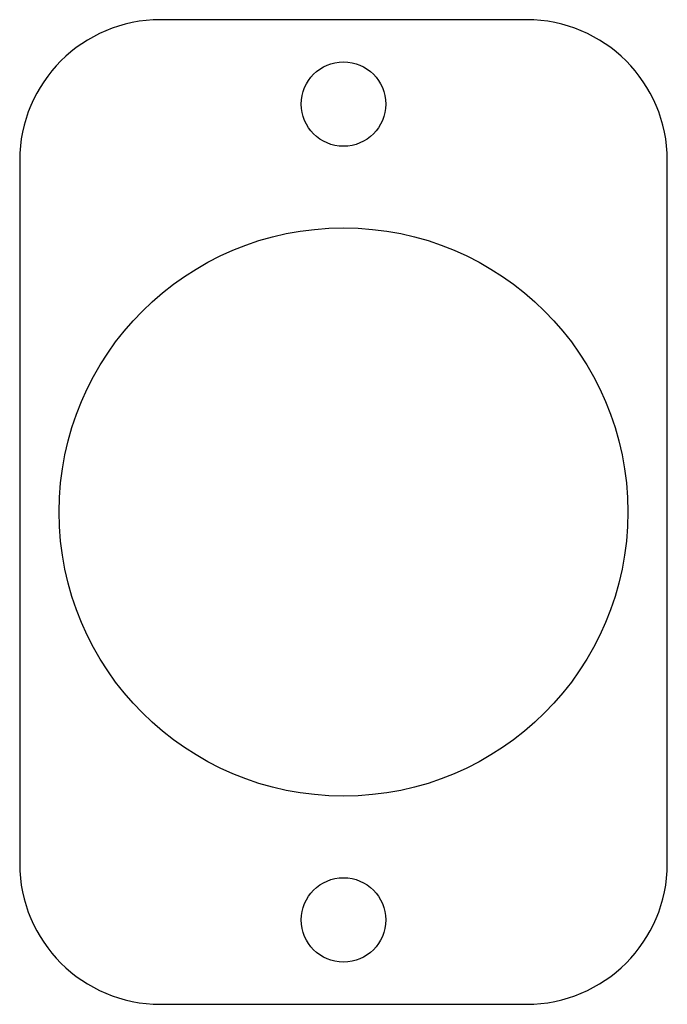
# Model space of a CAD drawing. Header units: millimetres. Extents: x -11.5 to 11.5, y -17.5 to 17.5.
import ezdxf

# ---------------------------------------------------------------- set-up
doc = ezdxf.new("R2010")
doc.units = ezdxf.units.MM

msp = doc.modelspace()

# ---------------------------------------------------------------- linework, layer by layer
at = {"color": 7, "linetype": 'Continuous', "lineweight": 25}
for p, q in [((6.5, 17.5), (-6.5, 17.5)), ((-11.5, 12.5), (-11.5, -12.5)), ((11.5, -12.5), (11.5, 12.5)), ((-6.5, -17.5), (6.5, -17.5))]:
    msp.add_line(p, q, dxfattribs=at)
for centre, radius in [((0, 14.5), 1.5), ((0, 0), 10.1), ((0, -14.5), 1.5)]:
    msp.add_circle(centre, radius, dxfattribs=at)
for centre, start, end in [((-6.5, 12.5), 90, 180), ((6.5, 12.5), 0, 90), ((-6.5, -12.5), 180, 270), ((6.5, -12.5), 270, 0)]:
    msp.add_arc(centre, 5, start, end, dxfattribs=at)

doc.saveas('drawing.dxf')
